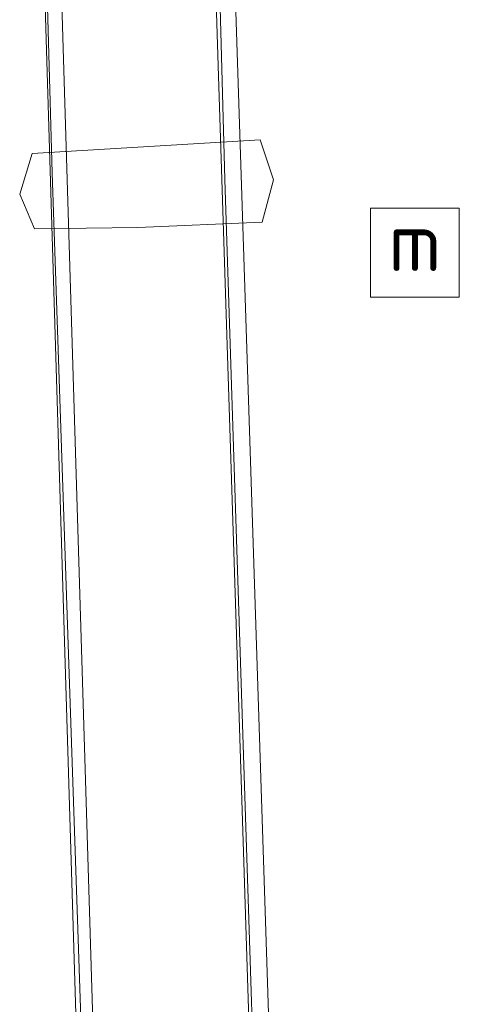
# Model space of a CAD drawing. Extents: x 126429 to 133038, y 413091 to 414846.
# Tile 46 of 256: x 127142 to 127153, y 413612 to 413637. Entities that reach past the tile are written whole.
import ezdxf
from ezdxf.enums import TextEntityAlignment as Align

# ---------------------------------------------------------------- set-up
doc = ezdxf.new("R2010")
doc.units = 0
for name, color, linetype, lineweight in [('B-ME-BV-LEUNING-G', 210, 'BV-LEUNING', 18), ('B-ME-IE-MEUBILAIR_WATERWEGMEUBILAIR-S', 150, 'Continuous', 25), ('B-ME-KW-KUNSTWERK_BRUG-GV', 170, 'Continuous', 18), ('B-ME-KW-KUNSTWERK_PIJLER-GV', 170, 'Continuous', 18), ('B-ME-OB-OEVERVOORZIENING-G', 7, 'Continuous', 18), ('B-ME-OG-WATER_RIVIER-GV', 130, 'Continuous', 18), ('B-ME-VH-VERHARDING_ASFALT-GV', 252, 'Continuous', 18)]:
    doc.layers.add(name, color=color, linetype=linetype, lineweight=lineweight)
doc.styles.add('NLCS-ISO', font='NLCS-ISO.ttf')
doc.linetypes.add('BV-LEUNING', pattern='A,1,[69,NLCS.SHX,S=0.2,R=0,X=0,Y=0],1', length=2)

# ---------------------------------------------------------------- blocks, each defined once
blk = doc.blocks.new('SIE-WATER_MEERPAAL-SO')
at = {"color": 0, "linetype": 'ByBlock', "lineweight": 18}
blk.add_lwpolyline([(-1.125, -1.125), (1.125, -1.125), (1.125, 1.125), (-1.125, 1.125)], close=True, dxfattribs=at)
at = {"color": 0, "linetype": 'ByBlock', "lineweight": 18, "style": 'NLCS-ISO'}
blk.add_text('m', height=1.5, dxfattribs=at).set_placement((0, 0.283), align=Align.MIDDLE_CENTER)

msp = doc.modelspace()

# ---------------------------------------------------------------- linework, layer by layer
at = {"layer": 'B-ME-BV-LEUNING-G'}
for points in [[(127148.9143, 413571.6028, 7.319), (127148.1225, 413591.4442, 7.6753), (127146.7608, 413633.3888, 7.544), (127146.2176, 413653.3442, 7.2815)], [(127141.8272, 413653.1011, 7.3565), (127142.3807, 413633.5622, 7.669), (127143.819, 413591.2141, 7.6753), (127144.5126, 413571.3013, 7.3065)]]:
    msp.add_polyline3d(points, dxfattribs=at)
at = {"layer": 'B-ME-KW-KUNSTWERK_BRUG-GV'}
msp.add_polyline3d([(127146.52, 413653.457, 6.267), (127147.187, 413632.984, 6.266), (127147.854, 413612.51, 6.265), (127148.521, 413592.037, 6.264), (127149.188, 413571.564, 6.263), (127148.758, 413571.581, 6.288), (127148.63, 413573.989, 6.258), (127144.517, 413573.909, 6.275), (127144.625, 413571.155, 6.188), (127144.237, 413571.142, 6.263), (127143.611, 413591.69, 6.26), (127142.984, 413612.239, 6.256), (127142.358, 413632.787, 6.253), (127141.732, 413653.336, 6.25), (127142.084, 413653.328, 6.254), (127142.189, 413650.665, 6.258), (127146.182, 413650.684, 6.263), (127146.113, 413653.48, 6.267)], close=True, dxfattribs=at)
at = {"layer": 'B-ME-KW-KUNSTWERK_PIJLER-GV'}
msp.add_polyline3d([(127144.555, 413632.176, 0.7), (127141.931, 413632.143, 0.7), (127141.556, 413633.021, 0.7), (127141.875, 413634.048, 0.7), (127147.656, 413634.394, 0.7), (127147.996, 413633.381, 0.7), (127147.702, 413632.314, 0.7)], close=True, dxfattribs=at)
at = {"layer": 'B-ME-OB-OEVERVOORZIENING-G'}
msp.add_polyline3d([(127141.931, 413632.143, 0.7), (127141.556, 413633.021, 0.7), (127141.875, 413634.048, 0.7), (127147.656, 413634.394, 0.7), (127147.996, 413633.381, 0.7), (127147.702, 413632.314, 0.7), (127144.555, 413632.176, 0.7)], close=True, dxfattribs=at)
at = {"layer": 'B-ME-OG-WATER_RIVIER-GV'}
msp.add_polyline3d([(127141.556, 413633.021, 0.7), (127141.931, 413632.143, 0.7), (127144.555, 413632.176, 0.7), (127147.702, 413632.314, 0.7), (127147.996, 413633.381, 0.7), (127147.656, 413634.394, 0.7), (127141.875, 413634.048, 0.7)], close=True, dxfattribs=at)
at = {"layer": 'B-ME-VH-VERHARDING_ASFALT-GV'}
msp.add_polyline3d([(127148.582, 413573.938, 6.259), (127144.569, 413573.86, 6.275), (127144.2524, 413584.2932, 6.589), (127143.2918, 413615.9525, 6.829), (127142.687, 413635.8854, 6.5965), (127142.237, 413650.715, 6.258), (127146.131, 413650.734, 6.263), (127146.601, 413636.0081, 6.5965), (127147.2369, 413616.0846, 6.829), (127148.2472, 413584.4267, 6.589)], close=True, dxfattribs=at)

# ---------------------------------------------------------------- block references
at = {"layer": 'B-ME-IE-MEUBILAIR_WATERWEGMEUBILAIR-S'}
msp.add_blockref('SIE-WATER_MEERPAAL-SO', (127151.5806, 413631.5363, 3.28), dxfattribs=at)

doc.saveas('drawing.dxf')
